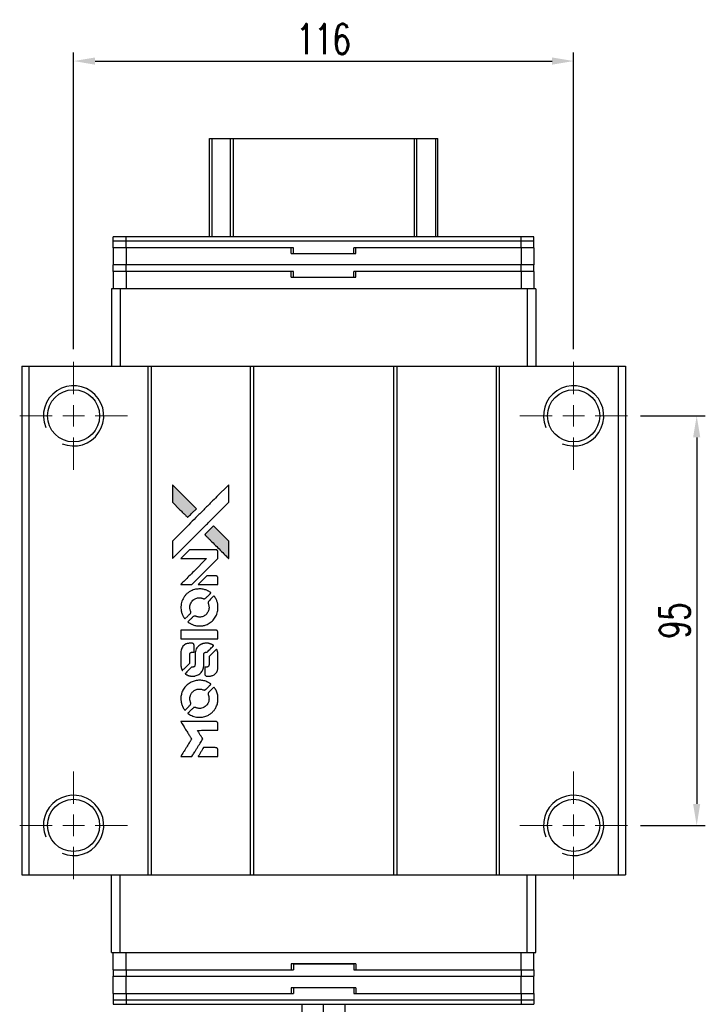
# Model space of a CAD drawing. Header units: millimetres. Extents: x -6 to 564, y -53 to 396.
# Tile 2 of 3: x 41 to 200, y 168 to 396. Entities that reach past the tile are written whole.
import ezdxf

# ---------------------------------------------------------------- set-up
doc = ezdxf.new("R2010")
doc.units = ezdxf.units.MM
doc.header["$LTSCALE"] = 0.15
doc.layers.get('0').update_dxf_attribs({"linetype": 'CONTINUOUS'})
doc.layers.get('Defpoints').update_dxf_attribs({"linetype": 'CONTINUOUS'})
doc.layers.add('DIM', color=4, linetype='CONTINUOUS')
doc.styles.add('DIM-7', font='SIMPLEX.shx', dxfattribs={"width": 0.7, "bigfont": 'chineset.shx'})
doc.dimstyles.new('CNS', dxfattribs={"dimscale": 2, "dimtxt": 3.5, "dimasz": 2.5, "dimexe": 1, "dimexo": 1.5, "dimgap": 0.09, "dimtad": 0, "dimdsep": 46, "dimtxsty": 'DIM-7', "dimcen": 0.09, "dimclrd": 4, "dimclre": 4, "dimclrt": 4, "dimadec": 0, "dimazin": 0, "dimtfac": 1, "dimtix": 1, "dimtmove": 2, "dimatfit": 3, "dimfxl": 1, "dimtvp": 0.971429, "dimtolj": 1, "dimarcsym": 0})

# ---------------------------------------------------------------- blocks, each defined once
blk = doc.blocks.new('SW_CENTERMARKSYMBOL_3')
at = {"color": 0, "linetype": 'Continuous', "lineweight": 18}
for p, q in [((0, 5), (0, 12.5)), ((0, 0), (0, 2.5)), ((-5, 0), (-12.5, 0)), ((0, 0), (-2.5, 0)), ((0, 0), (0, -2.5)), ((0, 0), (2.5, 0)), ((5, 0), (12.5, 0)), ((0, -5), (0, -12.5))]:
    blk.add_line(p, q, dxfattribs=at)
blk = doc.blocks.new('SW_CENTERMARKSYMBOL_4')
at = {"color": 0, "linetype": 'Continuous', "lineweight": 18}
for p, q in [((0, 5), (0, 12.5)), ((0, 0), (0, 2.5)), ((-5, 0), (-12.5, 0)), ((0, 0), (-2.5, 0)), ((0, 0), (0, -2.5)), ((0, 0), (2.5, 0)), ((5, 0), (12.5, 0)), ((0, -5), (0, -12.5))]:
    blk.add_line(p, q, dxfattribs=at)
blk = doc.blocks.new('SW_CENTERMARKSYMBOL_5')
at = {"color": 0, "linetype": 'Continuous', "lineweight": 18}
for p, q in [((0, 5), (0, 12.5)), ((0, 0), (0, 2.5)), ((-5, 0), (-12.5, 0)), ((0, 0), (-2.5, 0)), ((0, 0), (0, -2.5)), ((0, 0), (2.5, 0)), ((5, 0), (12.5, 0)), ((0, -5), (0, -12.5))]:
    blk.add_line(p, q, dxfattribs=at)
blk = doc.blocks.new('SW_CENTERMARKSYMBOL_6')
at = {"color": 0, "linetype": 'Continuous', "lineweight": 18}
for p, q in [((0, 5), (0, 12.5)), ((0, 0), (0, 2.5)), ((-5, 0), (-12.5, 0)), ((0, 0), (-2.5, 0)), ((0, 0), (0, -2.5)), ((0, 0), (2.5, 0)), ((5, 0), (12.5, 0)), ((0, -5), (0, -12.5))]:
    blk.add_line(p, q, dxfattribs=at)
blk = doc.blocks.new('*D188')
at = {"layer": 'Defpoints', "color": 0}
for p in [(169.11, 386.47), (53.11, 316.67), (169.11, 316.67)]:
    blk.add_point(p, dxfattribs=at)
at = {"layer": 'DIM', "color": 7, "lineweight": -2}
for p, q in [((53.11, 319.67), (53.11, 388.47)), ((169.11, 319.67), (169.11, 388.47)), ((58.11, 386.47), (164.11, 386.47))]:
    blk.add_line(p, q, dxfattribs=at)
at = {"layer": 'DIM', "color": 7}
for points in [[(58.11, 387.3), (58.11, 385.63), (53.11, 386.47)], [(164.11, 387.3), (164.11, 385.63), (169.11, 386.47)]]:
    blk.add_solid(points, dxfattribs=at)
at = {"layer": 'DIM', "color": 7, "insert": (111.11, 391.57), "char_height": 7, "attachment_point": 5, "style": 'DIM-7'}
blk.add_mtext('\\A1;116', dxfattribs=at)
blk = doc.blocks.new('*D189')
at = {"layer": 'Defpoints', "color": 0}
for p in [(181.61, 304.17), (181.61, 209.17), (197.66, 209.17)]:
    blk.add_point(p, dxfattribs=at)
at = {"layer": 'DIM', "color": 7, "lineweight": -2}
for p, q in [((184.61, 304.17), (199.66, 304.17)), ((197.66, 299.17), (197.66, 214.17)), ((184.61, 209.17), (199.66, 209.17))]:
    blk.add_line(p, q, dxfattribs=at)
at = {"layer": 'DIM', "color": 7}
for points in [[(196.83, 299.17), (198.49, 299.17), (197.66, 304.17)], [(196.83, 214.17), (198.49, 214.17), (197.66, 209.17)]]:
    blk.add_solid(points, dxfattribs=at)
at = {"layer": 'DIM', "color": 7, "insert": (192.56, 256.67), "char_height": 7, "attachment_point": 5, "rotation": 90, "style": 'DIM-7'}
blk.add_mtext('\\A1;95', dxfattribs=at)
blk = doc.blocks.new('LOGO')
at = {"linetype": 'Continuous'}
h = blk.add_hatch(color=22, dxfattribs=at)
h.dxf.hatch_style = 1
h.paths.add_polyline_path([(-607.8, 1821.95), (-607.8, 1819.91), (-607.8, 1817.88), (-606.03, 1816.12, 0.000288), (-605.35, 1815.45, 0.000479), (-604.78, 1814.88, 0.000013), (-604.26, 1814.37, 0.197177), (-604.26, 1814.37, 0.197497), (-604.25, 1814.37, 0.00004), (-603.95, 1814.66, 0.000834), (-603.62, 1814.99, 0.000506), (-603.24, 1815.38), (-602.23, 1816.39), (-605.01, 1819.17)])
h.paths.add_polyline_path([(-598.27, 1812.42), (-599.28, 1811.4, 0.000476), (-599.67, 1811.02, 0.000789), (-599.99, 1810.69, 0.000035), (-600.29, 1810.39, 0.19758), (-600.29, 1810.38, 0.198396), (-600.29, 1810.38, 0.000019), (-599.88, 1809.97, 0.000582), (-599.44, 1809.53, 0.000351), (-598.91, 1809, 0.000108), (-596.67, 1806.77, 0.000692), (-595.54, 1805.64, 0.000077), (-594.75, 1804.87, 0.197527), (-594.72, 1804.85, 0.410181), (-594.71, 1804.87, 0.000493), (-594.71, 1805.28, 0.002424), (-594.7, 1805.86, 0.000529), (-594.7, 1806.85), (-594.7, 1808.85), (-596.48, 1810.63)])
at = {"color": 22}
for points in [[(-606.03, 1816.12, 0.000288), (-605.35, 1815.45, 0.000479), (-604.78, 1814.88, 0.000013), (-604.26, 1814.37, 0.197177), (-604.26, 1814.37, 0.197497), (-604.25, 1814.37, 0.00004), (-603.95, 1814.66, 0.000836), (-603.62, 1814.99, 0.000505), (-603.24, 1815.38), (-602.23, 1816.39), (-605.01, 1819.17), (-607.8, 1821.95), (-607.8, 1819.91), (-607.8, 1817.88)], [(-605.35, 1807.25, -0.000056), (-604.13, 1808.47, -0.000021), (-602.42, 1810.18, -0.000021), (-600.55, 1812.04, -0.000025), (-598.8, 1813.78), (-594.7, 1817.87), (-594.71, 1819.9), (-594.71, 1821.93), (-597.46, 1819.19, 0.000274), (-598.78, 1817.88, 0.000123), (-600.52, 1816.15, 0.000121), (-602.35, 1814.32, 0.000165), (-604.01, 1812.67), (-607.8, 1808.89), (-607.8, 1806.85), (-607.8, 1804.8)], [(-598.91, 1809, 0.000108), (-596.67, 1806.77, 0.000692), (-595.54, 1805.64, 0.000077), (-594.75, 1804.87, 0.197527), (-594.72, 1804.85, 0.410182), (-594.71, 1804.87, 0.000493), (-594.71, 1805.28, 0.002424), (-594.7, 1805.86, 0.000529), (-594.7, 1806.85), (-594.7, 1808.85), (-596.48, 1810.63), (-598.27, 1812.42), (-599.28, 1811.4, 0.000476), (-599.67, 1811.02, 0.000789), (-599.99, 1810.69, 0.000035), (-600.29, 1810.39, 0.19758), (-600.29, 1810.38, 0.198396), (-600.29, 1810.38, 0.000019), (-599.88, 1809.97, 0.000582), (-599.44, 1809.53, 0.000351)], [(-604.56, 1798.79), (-603.25, 1798.79), (-600.24, 1801.8), (-597.22, 1804.82), (-597.23, 1805.67, 0.0008), (-597.23, 1806.21, 0.010795), (-597.24, 1806.4, 0.030495), (-597.25, 1806.51, 0.080372), (-597.28, 1806.59, 0.03816), (-597.32, 1806.66, 0.041799), (-597.38, 1806.72, 0.042486), (-597.44, 1806.77, 0.042078), (-597.51, 1806.81, 0.099276), (-597.62, 1806.83, 0.003302), (-598.04, 1806.84, 0.002586), (-598.77, 1806.84, 0.000204), (-600.72, 1806.84), (-603.84, 1806.83), (-604.85, 1805.83), (-605.85, 1804.82), (-602.84, 1804.81), (-599.84, 1804.8), (-602.81, 1801.85, 0.000253), (-603.95, 1800.71, 0.000412), (-604.92, 1799.75, 0.000041), (-605.79, 1798.88, 0.041338), (-605.82, 1798.84), (-605.86, 1798.79)], [(-599.5, 1798.79), (-597.22, 1798.79), (-597.23, 1799.63), (-597.23, 1800.48), (-597.29, 1800.58, 0.03146), (-597.33, 1800.62, 0.026444), (-597.37, 1800.67, 0.026444), (-597.41, 1800.71, 0.031457), (-597.45, 1800.74), (-597.55, 1800.8), (-598.68, 1800.8), (-599.8, 1800.81), (-600.79, 1799.81, 0.000745), (-601.16, 1799.43, 0.001228), (-601.48, 1799.11, 0.000087), (-601.77, 1798.81, 0.195134), (-601.77, 1798.8, 0.412117), (-601.76, 1798.79, 0.000048), (-601.1, 1798.79, 0.00109), (-600.37, 1798.79, 0.000653)], [(-605.79, 1793.02, 0.023681), (-605.74, 1792.66, 0.022402), (-605.65, 1792.31, 0.021929), (-605.53, 1791.95, 0.020503), (-605.37, 1791.6, 0.013745), (-605.27, 1791.4, 0.009767), (-605.14, 1791.18, 0.009658), (-605.01, 1790.99, 0.027804), (-604.91, 1790.86), (-604.87, 1790.81), (-604.24, 1791.44, 0.002053), (-603.94, 1791.74, 0.006738), (-603.74, 1791.95, 0.007826), (-603.61, 1792.09, 0.063909), (-603.56, 1792.16, 0.061532), (-603.52, 1792.28, 0.068674), (-603.51, 1792.39, 0.052072), (-603.54, 1792.53, 0.019648), (-603.59, 1792.72, -0.018366), (-603.67, 1792.94, -0.0288), (-603.71, 1793.14, -0.029061), (-603.73, 1793.34, -0.019155), (-603.73, 1793.58, -0.053809), (-603.65, 1794.08, -0.058833), (-603.47, 1794.54, -0.058566), (-603.19, 1794.95, -0.052525), (-602.81, 1795.3, -0.044733), (-602.49, 1795.5, -0.040573), (-602.13, 1795.64, -0.041123), (-601.75, 1795.72, -0.04951), (-601.39, 1795.73, -0.017369), (-601.22, 1795.72, -0.024255), (-601.07, 1795.69, -0.023787), (-600.93, 1795.65, -0.015798), (-600.76, 1795.59, 0.010631), (-600.65, 1795.54, 0.033653), (-600.58, 1795.52, 0.037806), (-600.51, 1795.51, 0.016307), (-600.42, 1795.51, 0.068179), (-600.24, 1795.54, 0.095747), (-600.09, 1795.61, 0.033418), (-599.9, 1795.78, 0.002133), (-599.36, 1796.33, 0.001452), (-599.06, 1796.64, 0.012393), (-598.94, 1796.78, 0.020479), (-598.87, 1796.86, 0.344362), (-598.87, 1796.9, 0.074287), (-598.94, 1796.96, 0.005454), (-599.17, 1797.11, 0.008391), (-599.42, 1797.26, 0.017097), (-599.62, 1797.36, 0.027375), (-600.02, 1797.54, 0.02835), (-600.44, 1797.66, 0.027723), (-600.88, 1797.74, 0.023913), (-601.35, 1797.78, 0.027047), (-601.91, 1797.76, 0.031685), (-602.44, 1797.69, 0.032425), (-602.94, 1797.55, 0.031013), (-603.43, 1797.34, 0.037914), (-604.01, 1797, 0.040153), (-604.52, 1796.58, 0.039834), (-604.95, 1796.08, 0.036173), (-605.32, 1795.5, 0.040752), (-605.57, 1794.93, 0.035885), (-605.74, 1794.31, 0.035491), (-605.81, 1793.66, 0.037615)], [(-604.04, 1790.01, 0.018008), (-603.86, 1789.88, 0.009842), (-603.62, 1789.75, 0.009807), (-603.38, 1789.62, 0.015716), (-603.16, 1789.52, 0.048467), (-602.39, 1789.28, 0.045841), (-601.58, 1789.19, 0.046006), (-600.76, 1789.24, 0.049638), (-599.99, 1789.44, 0.064819), (-598.99, 1789.97, 0.06695), (-598.17, 1790.74, 0.066691), (-597.58, 1791.69, 0.063505), (-597.25, 1792.79, 0.03135), (-597.22, 1793.07, 0.010439), (-597.21, 1793.48, 0.010391), (-597.22, 1793.89, 0.032408), (-597.25, 1794.17, 0.015696), (-597.32, 1794.49, 0.018095), (-597.4, 1794.8, 0.018551), (-597.51, 1795.09, 0.018352), (-597.63, 1795.37, 0.015568), (-597.73, 1795.56, 0.009832), (-597.86, 1795.77, 0.009795), (-597.98, 1795.97, 0.023727), (-598.09, 1796.11), (-598.14, 1796.16), (-598.76, 1795.55, 0.001528), (-599.11, 1795.2, 0.010022), (-599.29, 1795.02, 0.019586), (-599.39, 1794.9, 0.061865), (-599.44, 1794.81, 0.055054), (-599.48, 1794.68, 0.061607), (-599.49, 1794.55, 0.048725), (-599.47, 1794.39, 0.020221), (-599.41, 1794.19, -0.017722), (-599.35, 1793.97, -0.02685), (-599.31, 1793.77, -0.02759), (-599.29, 1793.58, -0.020233), (-599.29, 1793.36, -0.04793), (-599.35, 1792.95, -0.048386), (-599.49, 1792.56, -0.047866), (-599.7, 1792.2, -0.044964), (-599.98, 1791.87, -0.04333), (-600.32, 1791.6, -0.050921), (-600.68, 1791.41, -0.051473), (-601.07, 1791.29, -0.0459), (-601.49, 1791.25, -0.019014), (-601.69, 1791.26, -0.024114), (-601.88, 1791.29, -0.025081), (-602.06, 1791.33, -0.023892), (-602.23, 1791.38, 0.008624), (-602.37, 1791.43, 0.026486), (-602.46, 1791.46, 0.035074), (-602.55, 1791.47, 0.02756), (-602.64, 1791.48, 0.087163), (-602.78, 1791.45, 0.073291), (-602.92, 1791.37, 0.028074), (-603.11, 1791.2, 0.002594), (-603.56, 1790.76), (-604.2, 1790.12)], [(-601.53, 1786.17), (-597.23, 1786.18), (-597.23, 1787.02), (-597.23, 1787.86), (-597.29, 1787.96, 0.071429), (-597.34, 1788.04, 0.054799), (-597.43, 1788.12, 0.053585), (-597.53, 1788.17, 0.060698), (-597.64, 1788.2, 0.033975), (-597.81, 1788.21), (-600, 1788.21, 0.000726), (-602.13, 1788.21, 0.001084), (-604, 1788.2), (-605.82, 1788.18), (-605.82, 1787.18), (-605.82, 1786.17)], [(-605.8, 1779.89, 0.018538), (-605.79, 1779.76, 0.010695), (-605.76, 1779.6, 0.01068), (-605.72, 1779.45, 0.017678), (-605.68, 1779.32, 0.013849), (-605.63, 1779.18, 0.011814), (-605.57, 1779.03, 0.004513), (-605.5, 1778.89, 0.290035), (-605.48, 1778.88, 0.196418), (-605.47, 1778.88, 0.000124), (-605.22, 1779.13, 0.001477), (-604.94, 1779.4, 0.000898), (-604.61, 1779.73), (-603.75, 1780.59), (-603.75, 1781.66, -0.001471), (-603.74, 1782.47, -0.028714), (-603.73, 1782.72, -0.097073), (-603.68, 1782.86, -0.084199), (-603.58, 1782.98, -0.042698), (-603.51, 1783.04, -0.053912), (-603.43, 1783.07, -0.051004), (-603.34, 1783.1, -0.032967), (-603.23, 1783.1, 0.00807), (-603.17, 1783.1, 0.003023), (-603.1, 1783.11, 0.002994), (-603.01, 1783.11, 0.003629), (-602.94, 1783.12), (-602.75, 1783.13), (-602.75, 1783.95, 0.001618), (-602.75, 1784.34, 0.005206), (-602.76, 1784.6, 0.00535), (-602.76, 1784.78, 0.060675), (-602.78, 1784.85, 0.048484), (-602.79, 1784.89, 0.02389), (-602.82, 1784.94, 0.022812), (-602.85, 1784.99, 0.02462), (-602.89, 1785.03, 0.061781), (-603, 1785.11, 0.080179), (-603.11, 1785.16, 0.048561), (-603.27, 1785.18, 0.010021), (-603.55, 1785.19, 0.016602), (-603.93, 1785.17, 0.031409), (-604.24, 1785.13, 0.036474), (-604.51, 1785.06, 0.03439), (-604.76, 1784.95, 0.065928), (-605.17, 1784.67, 0.069066), (-605.48, 1784.29, 0.065697), (-605.69, 1783.83, 0.051559), (-605.8, 1783.29, 0.020904), (-605.81, 1783, 0.000451), (-605.81, 1781.58, 0.000419), (-605.81, 1780.16, 0.022759)], [(-604.69, 1778.01, 0.023289), (-604.49, 1777.88, 0.026845), (-604.28, 1777.77, 0.026047), (-604.06, 1777.69, 0.019751), (-603.81, 1777.62, 0.013249), (-603.66, 1777.59, 0.025169), (-603.55, 1777.57, 0.016532), (-603.4, 1777.57, 0.002937), (-603.13, 1777.57, 0.003317), (-602.89, 1777.57, 0.011808), (-602.74, 1777.57, 0.01777), (-602.62, 1777.58, 0.021476), (-602.51, 1777.6, 0.04325), (-602.06, 1777.74, 0.045753), (-601.64, 1777.96, 0.04649), (-601.28, 1778.25, 0.047672), (-600.98, 1778.59, 0.025315), (-600.88, 1778.74, 0.015208), (-600.78, 1778.92, 0.01512), (-600.69, 1779.12, 0.022488), (-600.63, 1779.29, 0.027857), (-600.56, 1779.56, 0.034138), (-600.52, 1779.82, 0.014286), (-600.51, 1780.22, 0.00124), (-600.51, 1781.22, -0.00103), (-600.51, 1781.84, -0.002552), (-600.5, 1782.29, -0.001594), (-600.5, 1782.63, -0.047676), (-600.49, 1782.72, -0.085307), (-600.43, 1782.87, -0.097789), (-600.32, 1782.98, -0.085947), (-600.17, 1783.06, -0.051339), (-599.97, 1783.1, 0.014634), (-599.9, 1783.1, 0.015028), (-599.84, 1783.11, 0.014927), (-599.78, 1783.13, 0.059415), (-599.75, 1783.14, 0.070595), (-599.68, 1783.19, 0.00028), (-598.96, 1783.9, 0.000111), (-598.22, 1784.63, 0.200239), (-598.21, 1784.67, 0.268906), (-598.22, 1784.69, 0.001866), (-598.39, 1784.79, 0.007532), (-598.57, 1784.88, 0.017818), (-598.7, 1784.94, 0.013256), (-598.84, 1785, 0.011636), (-598.99, 1785.05, 0.011528), (-599.15, 1785.1, 0.012303), (-599.31, 1785.14, 0.0423), (-599.55, 1785.17, 0.013657), (-599.92, 1785.18, 0.013857), (-600.28, 1785.17, 0.037428), (-600.54, 1785.13, 0.014927), (-600.72, 1785.09, 0.0122), (-600.9, 1785.03, 0.012518), (-601.07, 1784.97, 0.023062), (-601.2, 1784.91, 0.065961), (-601.68, 1784.58, 0.06055), (-602.08, 1784.13, 0.059676), (-602.37, 1783.59, 0.060497), (-602.51, 1783, 0.025683), (-602.52, 1782.88, 0.001528), (-602.53, 1782.5, 0.002124), (-602.53, 1782.01, 0.001173), (-602.53, 1781.43, -0.000809), (-602.53, 1780.39, -0.017164), (-602.55, 1780.09, -0.063931), (-602.58, 1779.93, -0.108429), (-602.65, 1779.81, -0.052941), (-602.73, 1779.74, -0.063675), (-602.81, 1779.7, -0.050562), (-602.92, 1779.67, -0.020337), (-603.07, 1779.66, 0.009897), (-603.17, 1779.65, 0.016482), (-603.24, 1779.64, 0.019019), (-603.31, 1779.63, 0.06043), (-603.35, 1779.61, 0.076267), (-603.44, 1779.55, 0.00054), (-604.1, 1778.87, 0.000307), (-604.78, 1778.18, 0.142594), (-604.81, 1778.13, 0.232419), (-604.81, 1778.11, 0.022995), (-604.78, 1778.08, 0.024627), (-604.74, 1778.05, 0.015407)], [(-600.25, 1777.9, 0.065483), (-600.2, 1777.8, 0.053271), (-600.12, 1777.71, 0.052018), (-600.03, 1777.63, 0.0556), (-599.92, 1777.58, 0.036839), (-599.85, 1777.56, 0.026922), (-599.77, 1777.55, 0.016905), (-599.67, 1777.55, 0.004317), (-599.49, 1777.55, 0.016369), (-599.12, 1777.56, 0.029936), (-598.82, 1777.6, 0.03418), (-598.55, 1777.67, 0.031327), (-598.29, 1777.78, 0.046935), (-597.97, 1777.97, 0.054053), (-597.71, 1778.21, 0.053701), (-597.51, 1778.5, 0.045364), (-597.36, 1778.85, 0.032479), (-597.28, 1779.16, 0.03386), (-597.24, 1779.47, 0.013578), (-597.23, 1779.96, 0.001155), (-597.23, 1781.21, 0.000413), (-597.24, 1782.29, 0.005008), (-597.24, 1782.7, 0.013199), (-597.25, 1782.94, 0.033956), (-597.28, 1783.1, 0.013909), (-597.32, 1783.28, 0.010864), (-597.38, 1783.46, 0.010938), (-597.44, 1783.63, 0.028702), (-597.49, 1783.75), (-597.53, 1783.84), (-598.41, 1782.98), (-599.29, 1782.11), (-599.29, 1781.1, -0.001504), (-599.29, 1780.67, -0.00328), (-599.29, 1780.34, -0.001901), (-599.3, 1780.08, -0.061333), (-599.31, 1780.01, -0.063621), (-599.35, 1779.93, -0.048633), (-599.41, 1779.84, -0.046769), (-599.48, 1779.77, -0.047961), (-599.58, 1779.71, -0.02678), (-599.65, 1779.67, -0.050957), (-599.72, 1779.66, -0.029398), (-599.81, 1779.65, -0.00401), (-599.99, 1779.64), (-600.29, 1779.63), (-600.29, 1778.82, 0.001061), (-600.29, 1778.33, 0.009147), (-600.28, 1778.12, 0.020721), (-600.27, 1777.99, 0.051619)], [(-605.79, 1771.86, 0.024131), (-605.74, 1771.49, 0.022344), (-605.64, 1771.12, 0.021883), (-605.52, 1770.75, 0.020884), (-605.36, 1770.39, 0.010669), (-605.25, 1770.18, 0.010389), (-605.13, 1769.98, 0.010913), (-605.01, 1769.8, 0.022227), (-604.92, 1769.66), (-604.88, 1769.61), (-604.24, 1770.26, 0.002452), (-603.99, 1770.52, 0.003628), (-603.77, 1770.74, 0.001662), (-603.59, 1770.94, 0.070159), (-603.56, 1770.99, 0.047671), (-603.55, 1771.02, 0.018624), (-603.53, 1771.08, 0.017921), (-603.52, 1771.14, 0.018804), (-603.52, 1771.2, 0.018255), (-603.52, 1771.28, 0.041312), (-603.52, 1771.34, 0.037164), (-603.54, 1771.4, 0.012342), (-603.57, 1771.49, -0.015101), (-603.65, 1771.71, -0.035998), (-603.7, 1771.88, -0.033244), (-603.72, 1772.06, -0.011249), (-603.72, 1772.32, -0.004059), (-603.72, 1772.53, -0.019693), (-603.71, 1772.65, -0.027943), (-603.7, 1772.75, -0.014411), (-603.67, 1772.87, -0.033089), (-603.57, 1773.16, -0.033887), (-603.43, 1773.44, -0.034021), (-603.26, 1773.69, -0.033942), (-603.06, 1773.91, -0.02816), (-602.82, 1774.12, -0.035032), (-602.58, 1774.27, -0.035269), (-602.33, 1774.4, -0.029196), (-602.04, 1774.49, -0.037862), (-601.7, 1774.55, -0.043657), (-601.38, 1774.56, -0.043064), (-601.06, 1774.51, -0.035184), (-600.73, 1774.4, 0.033699), (-600.57, 1774.35, 0.052815), (-600.43, 1774.33, 0.059167), (-600.3, 1774.34, 0.058972), (-600.17, 1774.38, 0.059208), (-600.08, 1774.44, 0.021125), (-599.95, 1774.55, 0.008691), (-599.75, 1774.74, 0.000851), (-599.28, 1775.23, 0.001873), (-599.04, 1775.47, 0.013884), (-598.92, 1775.6, 0.022355), (-598.86, 1775.67, 0.341453), (-598.87, 1775.7, 0.073011), (-598.93, 1775.76, 0.004587), (-599.16, 1775.91, 0.00748), (-599.4, 1776.06, 0.016837), (-599.58, 1776.16, 0.028606), (-600.03, 1776.36, 0.031352), (-600.48, 1776.49, 0.031004), (-600.96, 1776.57, 0.0268), (-601.46, 1776.6, 0.026698), (-601.99, 1776.57, 0.03002), (-602.5, 1776.49, 0.030357), (-602.99, 1776.34, 0.028554), (-603.46, 1776.14, 0.062944), (-604.35, 1775.55, 0.062206), (-605.06, 1774.76, 0.062448), (-605.56, 1773.81, 0.064355), (-605.8, 1772.79, 0.017377), (-605.81, 1772.59, 0.008369), (-605.81, 1772.32, 0.008367), (-605.81, 1772.06, 0.01757)], [(-604.05, 1768.83, 0.064158), (-603.05, 1768.3, 0.06356), (-601.95, 1768.03, 0.064004), (-600.83, 1768.06, 0.066747), (-599.76, 1768.36, 0.04321), (-599.1, 1768.73, 0.044737), (-598.51, 1769.2, 0.044901), (-598.02, 1769.76, 0.044184), (-597.64, 1770.41, 0.026293), (-597.43, 1770.9, 0.033344), (-597.3, 1771.37, 0.033227), (-597.22, 1771.86, 0.025815), (-597.21, 1772.4, 0.023119), (-597.25, 1772.91, 0.031044), (-597.33, 1773.37, 0.031337), (-597.47, 1773.81, 0.024258), (-597.67, 1774.27, 0.015622), (-597.76, 1774.43, 0.008495), (-597.88, 1774.63, 0.008415), (-598, 1774.81, 0.020814), (-598.09, 1774.94), (-598.14, 1775), (-598.76, 1774.38, 0.002843), (-599.23, 1773.92, 0.033917), (-599.39, 1773.73, 0.087906), (-599.46, 1773.58, 0.073302), (-599.49, 1773.42, 0.022047), (-599.48, 1773.33, 0.026465), (-599.47, 1773.26, 0.022233), (-599.45, 1773.17, 0.009985), (-599.42, 1773.06, -0.039011), (-599.32, 1772.66, -0.044398), (-599.29, 1772.27, -0.045096), (-599.33, 1771.89, -0.04265), (-599.43, 1771.51, -0.071154), (-599.73, 1770.97, -0.068827), (-600.17, 1770.53, -0.068713), (-600.71, 1770.23, -0.070507), (-601.3, 1770.08, -0.028605), (-601.56, 1770.07, -0.031418), (-601.81, 1770.1, -0.031044), (-602.05, 1770.15, -0.02668), (-602.3, 1770.23, 0.038913), (-602.45, 1770.28, 0.043732), (-602.6, 1770.3, 0.047754), (-602.73, 1770.29, 0.075756), (-602.84, 1770.26, 0.07294), (-602.9, 1770.22, 0.003456), (-603.07, 1770.06, 0.005023), (-603.29, 1769.85, 0.002422), (-603.56, 1769.59, 0.000819), (-603.8, 1769.34, 0.001349), (-604.01, 1769.14, 0.0001), (-604.19, 1768.95, 0.205335), (-604.19, 1768.94, 0.219821), (-604.19, 1768.94, 0.002494), (-604.15, 1768.9, 0.007089), (-604.1, 1768.87, 0.004494)], [(-604.54, 1758.93), (-603.24, 1758.93), (-603.02, 1759.28, -0.000297), (-602.89, 1759.5, -0.000037), (-602.6, 1759.98, -0.000043), (-602.25, 1760.54, -0.000036), (-601.88, 1761.14, 0.000044), (-601.52, 1761.73, 0.000063), (-601.2, 1762.25, 0.000035), (-600.93, 1762.69, 0.0009), (-600.86, 1762.82), (-600.75, 1762.99), (-600.89, 1763.22, 0.001175), (-600.97, 1763.35, 0.000208), (-601.13, 1763.59, 0.000225), (-601.31, 1763.88, 0.000203), (-601.49, 1764.18, -0.000711), (-601.67, 1764.46, -0.001119), (-601.82, 1764.71, -0.000263), (-601.95, 1764.92, -0.04589), (-601.96, 1764.94, -0.519312), (-601.95, 1764.97, -0.001914), (-601.6, 1764.97, -0.003124), (-601.03, 1764.98, -0.000285), (-599.6, 1764.98), (-597.22, 1764.98), (-597.22, 1765.81, 0.001727), (-597.23, 1766.4, 0.025279), (-597.24, 1766.61, 0.073886), (-597.27, 1766.73, 0.07426), (-597.34, 1766.84, 0.03264), (-597.36, 1766.87, 0.01784), (-597.4, 1766.9, 0.017712), (-597.44, 1766.92, 0.026854), (-597.47, 1766.95), (-597.55, 1766.99), (-601.7, 1766.99), (-605.84, 1767), (-605.81, 1766.95, -0.004595), (-605.79, 1766.92, -0.00016), (-605.71, 1766.8, -0.000298), (-605.62, 1766.65, -0.000208), (-605.52, 1766.48, 0.000986), (-605.21, 1765.99, 0.00025), (-604.71, 1765.18, 0.000268), (-604.17, 1764.33, 0.000436), (-603.72, 1763.61, -0.002932), (-603.57, 1763.37, -0.004718), (-603.45, 1763.16, -0.001113), (-603.34, 1762.98, -0.227179), (-603.34, 1762.96, -0.045982), (-603.35, 1762.94, -0.000145), (-603.5, 1762.7, -0.000825), (-603.67, 1762.43, -0.000517), (-603.87, 1762.11, 0.000056), (-604.55, 1761.01, 0.000289), (-604.92, 1760.41, 0.000481), (-605.2, 1759.96, 0.000418), (-605.49, 1759.48), (-605.83, 1758.93)], [(-599.51, 1758.93), (-597.22, 1758.93), (-597.22, 1759.76, 0.000842), (-597.23, 1760.29, 0.010591), (-597.23, 1760.49, 0.028995), (-597.24, 1760.6, 0.069543), (-597.27, 1760.68, 0.051063), (-597.31, 1760.75, 0.039932), (-597.37, 1760.82, 0.039414), (-597.45, 1760.88, 0.045845), (-597.52, 1760.93, 0.094811), (-597.6, 1760.95, 0.007124), (-597.83, 1760.96, 0.004713), (-598.21, 1760.96, 0.000534), (-599.08, 1760.96), (-600.56, 1760.96), (-600.69, 1760.75, 0.000828), (-601.06, 1760.14, 0.000879), (-601.43, 1759.54, 0.000048), (-601.79, 1758.95, 0.137596), (-601.79, 1758.94, 0.413028), (-601.79, 1758.93, 0.000016), (-601.12, 1758.93, 0.000623), (-600.38, 1758.93, 0.000374)]]:
    blk.add_lwpolyline(points, format="xyb", close=True, dxfattribs=at)

msp = doc.modelspace()

# ---------------------------------------------------------------- linework, layer by layer
for p, q in [((84.611, 345.672), (84.611, 368.533)), ((84.611, 368.533), (85.253, 368.533)), ((85.253, 368.533), (89.478, 368.533)), ((85.253, 345.672), (85.253, 368.533)), ((89.478, 368.533), (90.225, 368.533)), ((89.478, 345.672), (89.478, 368.533)), ((90.225, 368.533), (132.232, 368.533)), ((90.225, 345.672), (90.225, 368.533)), ((132.232, 368.533), (132.732, 368.533)), ((132.232, 345.672), (132.232, 368.533)), ((132.732, 368.533), (137.163, 368.533)), ((132.732, 345.672), (132.732, 368.533)), ((137.163, 368.533), (137.611, 368.533)), ((137.163, 345.672), (137.163, 368.533)), ((137.611, 345.672), (137.611, 368.533)), ((62.311, 344.672), (62.311, 345.672)), ((65.311, 345.672), (62.311, 345.672)), ((65.311, 344.672), (65.311, 345.672)), ((156.911, 345.672), (65.311, 345.672)), ((156.911, 344.672), (156.911, 345.672)), ((159.911, 345.672), (156.911, 345.672)), ((159.911, 344.672), (159.911, 345.672)), ((65.311, 344.672), (62.311, 344.672)), ((62.311, 343.172), (62.311, 344.672)), ((65.311, 344.672), (62.311, 344.672)), ((62.311, 343.172), (62.311, 339.172)), ((65.311, 343.172), (62.311, 343.172)), ((65.311, 343.172), (62.311, 343.172)), ((156.911, 344.672), (65.311, 344.672)), ((65.311, 343.172), (65.311, 344.672)), ((156.911, 344.672), (65.311, 344.672)), ((65.311, 343.172), (65.311, 339.172)), ((103.611, 343.172), (65.311, 343.172)), ((104.111, 343.172), (65.311, 343.172)), ((103.611, 341.822), (103.611, 343.172)), ((104.111, 341.772), (104.111, 343.172)), ((104.111, 341.822), (104.111, 343.172)), ((156.911, 343.172), (118.111, 343.172)), ((118.111, 341.772), (118.111, 343.172)), ((118.111, 341.822), (118.111, 343.172)), ((118.611, 341.822), (118.611, 343.172)), ((156.911, 343.172), (118.611, 343.172)), ((159.911, 344.672), (156.911, 344.672)), ((156.911, 343.172), (156.911, 344.672)), ((159.911, 344.672), (156.911, 344.672)), ((156.911, 343.172), (156.911, 339.172)), ((159.911, 343.172), (156.911, 343.172)), ((159.911, 343.172), (156.911, 343.172)), ((159.911, 343.172), (159.911, 344.672)), ((159.911, 343.172), (159.911, 339.172)), ((103.611, 341.822), (118.611, 341.822)), ((118.111, 341.772), (104.111, 341.772)), ((65.311, 339.172), (62.311, 339.172)), ((62.311, 337.672), (62.311, 339.172)), ((65.311, 339.172), (62.311, 339.172)), ((156.911, 339.172), (65.311, 339.172)), ((65.311, 337.672), (65.311, 339.172)), ((156.911, 339.172), (65.311, 339.172)), ((159.911, 339.172), (156.911, 339.172)), ((156.911, 337.672), (156.911, 339.172)), ((159.911, 339.172), (156.911, 339.172)), ((159.911, 337.672), (159.911, 339.172)), ((62.311, 337.672), (62.311, 333.672)), ((65.311, 337.672), (62.311, 337.672)), ((65.311, 337.672), (62.311, 337.672)), ((65.311, 337.672), (65.311, 333.672)), ((103.611, 337.672), (65.311, 337.672)), ((104.111, 337.672), (65.311, 337.672)), ((103.611, 336.322), (103.611, 337.672)), ((103.611, 336.322), (118.611, 336.322)), ((104.111, 336.272), (104.111, 337.672)), ((104.111, 336.322), (104.111, 337.672)), ((118.111, 336.272), (104.111, 336.272)), ((156.911, 337.672), (118.111, 337.672)), ((118.111, 336.272), (118.111, 337.672)), ((118.111, 336.322), (118.111, 337.672)), ((118.611, 336.322), (118.611, 337.672)), ((156.911, 337.672), (118.611, 337.672)), ((156.911, 337.672), (156.911, 333.672)), ((159.911, 337.672), (156.911, 337.672)), ((159.911, 337.672), (156.911, 337.672)), ((159.911, 337.672), (159.911, 333.672)), ((61.911, 333.672), (61.911, 315.672)), ((63.91, 333.672), (61.911, 333.672)), ((63.91, 333.672), (63.91, 315.672)), ((158.311, 333.672), (63.91, 333.672)), ((158.311, 333.672), (158.311, 315.672)), ((160.311, 333.672), (158.311, 333.672)), ((160.311, 333.672), (160.311, 315.672)), ((41.111, 315.672), (41.111, 197.672)), ((41.111, 315.672), (42.763, 315.672)), ((42.763, 315.672), (42.763, 197.672)), ((42.763, 315.672), (70.361, 315.672)), ((70.361, 315.672), (70.361, 197.672)), ((70.361, 315.672), (71.111, 315.672)), ((71.111, 315.672), (71.111, 197.672)), ((71.111, 315.672), (94.111, 315.672)), ((94.111, 315.672), (94.111, 197.672)), ((94.111, 315.672), (94.861, 315.672)), ((94.861, 315.672), (94.861, 197.672)), ((94.861, 315.672), (127.361, 315.672)), ((127.361, 315.672), (127.361, 197.672)), ((127.361, 315.672), (128.111, 315.672)), ((128.111, 315.672), (128.111, 197.672)), ((128.111, 315.672), (151.111, 315.672)), ((151.111, 315.672), (151.111, 197.672)), ((151.111, 315.672), (151.861, 315.672)), ((151.861, 315.672), (151.861, 197.672)), ((151.861, 315.672), (179.461, 315.672)), ((179.461, 315.672), (179.461, 197.672)), ((179.461, 315.672), (181.111, 315.672)), ((181.111, 315.672), (181.111, 197.672)), ((41.111, 197.672), (42.763, 197.672)), ((42.763, 197.672), (70.361, 197.672)), ((61.911, 179.672), (61.911, 197.672)), ((63.91, 179.672), (63.91, 197.672)), ((70.361, 197.672), (71.111, 197.672)), ((71.111, 197.672), (94.111, 197.672)), ((94.111, 197.672), (94.861, 197.672)), ((94.861, 197.672), (127.361, 197.672)), ((127.361, 197.672), (128.111, 197.672)), ((128.111, 197.672), (151.111, 197.672)), ((151.111, 197.672), (151.861, 197.672)), ((151.861, 197.672), (179.461, 197.672)), ((158.311, 179.672), (158.311, 197.672)), ((160.311, 179.672), (160.311, 197.672)), ((179.461, 197.672), (181.111, 197.672)), ((61.911, 179.672), (63.91, 179.672)), ((62.311, 175.672), (62.311, 179.672)), ((63.91, 179.672), (158.311, 179.672)), ((65.311, 175.672), (65.311, 179.672)), ((156.911, 175.672), (156.911, 179.672)), ((158.311, 179.672), (160.311, 179.672)), ((159.911, 175.672), (159.911, 179.672)), ((118.611, 177.022), (103.611, 177.022)), ((103.611, 177.022), (103.611, 175.672)), ((104.111, 177.072), (104.111, 175.672)), ((104.111, 177.072), (118.111, 177.072)), ((104.111, 177.022), (104.111, 175.672)), ((118.111, 177.072), (118.111, 175.672)), ((118.111, 177.022), (118.111, 175.672)), ((118.611, 177.022), (118.611, 175.672)), ((62.311, 175.672), (65.311, 175.672)), ((62.311, 175.672), (62.311, 174.172)), ((62.311, 175.672), (65.311, 175.672)), ((62.311, 170.172), (62.311, 174.172)), ((62.311, 174.172), (65.311, 174.172)), ((62.311, 174.172), (65.311, 174.172)), ((65.311, 175.672), (103.611, 175.672)), ((65.311, 175.672), (65.311, 174.172)), ((65.311, 175.672), (104.111, 175.672)), ((65.311, 170.172), (65.311, 174.172)), ((65.311, 174.172), (156.911, 174.172)), ((65.311, 174.172), (156.911, 174.172)), ((118.111, 175.672), (156.911, 175.672)), ((118.611, 175.672), (156.911, 175.672)), ((156.911, 175.672), (159.911, 175.672)), ((156.911, 175.672), (156.911, 174.172)), ((156.911, 175.672), (159.911, 175.672)), ((156.911, 170.172), (156.911, 174.172)), ((156.911, 174.172), (159.911, 174.172)), ((156.911, 174.172), (159.911, 174.172)), ((159.911, 175.672), (159.911, 174.172)), ((159.911, 170.172), (159.911, 174.172)), ((118.611, 171.522), (103.611, 171.522)), ((103.611, 171.522), (103.611, 170.172)), ((104.111, 171.572), (104.111, 170.172)), ((104.111, 171.572), (118.111, 171.572)), ((104.111, 171.522), (104.111, 170.172)), ((118.111, 171.572), (118.111, 170.172)), ((118.111, 171.522), (118.111, 170.172)), ((118.611, 171.522), (118.611, 170.172)), ((62.311, 170.172), (65.311, 170.172)), ((62.311, 170.172), (62.311, 168.672)), ((62.311, 170.172), (65.311, 170.172)), ((65.311, 170.172), (103.611, 170.172)), ((65.311, 170.172), (65.311, 168.672)), ((65.311, 170.172), (104.111, 170.172)), ((118.111, 170.172), (156.911, 170.172)), ((118.611, 170.172), (156.911, 170.172)), ((156.911, 170.172), (159.911, 170.172)), ((156.911, 170.172), (156.911, 168.672)), ((156.911, 170.172), (159.911, 170.172)), ((159.911, 170.172), (159.911, 168.672)), ((62.311, 168.672), (62.311, 167.672)), ((62.311, 168.672), (65.311, 168.672)), ((62.311, 168.672), (65.311, 168.672)), ((62.311, 167.672), (65.311, 167.672)), ((65.311, 168.672), (65.311, 167.672)), ((65.311, 168.672), (156.911, 168.672)), ((65.311, 168.672), (156.911, 168.672)), ((65.311, 167.672), (156.911, 167.672)), ((106.111, 164.672), (106.111, 167.672)), ((111.111, 164.672), (111.111, 167.672)), ((116.111, 164.672), (116.111, 167.672)), ((156.911, 168.672), (156.911, 167.672)), ((156.911, 168.672), (159.911, 168.672)), ((156.911, 168.672), (159.911, 168.672)), ((156.911, 167.672), (159.911, 167.672)), ((159.911, 168.672), (159.911, 167.672))]:
    msp.add_line(p, q)
for centre in [(53.111, 304.172), (169.111, 304.172), (53.111, 209.172), (169.111, 209.172)]:
    msp.add_circle(centre, 6.05)
for centre in [(53.111, 304.172), (169.111, 304.172), (53.111, 209.172), (169.111, 209.172)]:
    msp.add_arc(centre, 7, 247.5, 202.5)

# ---------------------------------------------------------------- block references
for name, p in [('SW_CENTERMARKSYMBOL_3', (53.111, 304.172)), ('SW_CENTERMARKSYMBOL_5', (169.111, 304.172)), ('SW_CENTERMARKSYMBOL_4', (53.111, 209.172)), ('SW_CENTERMARKSYMBOL_6', (169.111, 209.172))]:
    msp.add_blockref(name, p)
at = {"layer": 'DIM'}
msp.add_blockref('LOGO', (683.822, -1533.756), dxfattribs=at)

# ---------------------------------------------------------------- dimensions: what is measured, and where the dimension line sits
at = {"layer": 'DIM', "color": 0}
dim = msp.add_linear_dim(base=(169.111, 386.466), p1=(53.111, 316.672), p2=(169.111, 316.672), dimstyle='CNS', override={"dimgap": 0.8, "dimtad": 1, "dimclrd": 7, "dimclre": 7, "dimclrt": 7, "dimadec": 2, "dimazin": 2, "dimtmove": 1}, dxfattribs=at)
dim.commit()
dim.dimension.update_dxf_attribs({"geometry": '*D188', "text_midpoint": (111.111, 391.566)})
dim = msp.add_linear_dim(base=(197.66, 209.172), p1=(181.611, 304.172), p2=(181.611, 209.172), angle=90, dimstyle='CNS', override={"dimgap": 0.8, "dimtad": 1, "dimclrd": 7, "dimclre": 7, "dimclrt": 7, "dimadec": 2, "dimazin": 2, "dimtmove": 1}, dxfattribs=at)
dim.commit()
dim.dimension.update_dxf_attribs({"geometry": '*D189', "text_midpoint": (192.56, 256.672)})

doc.saveas('drawing.dxf')
